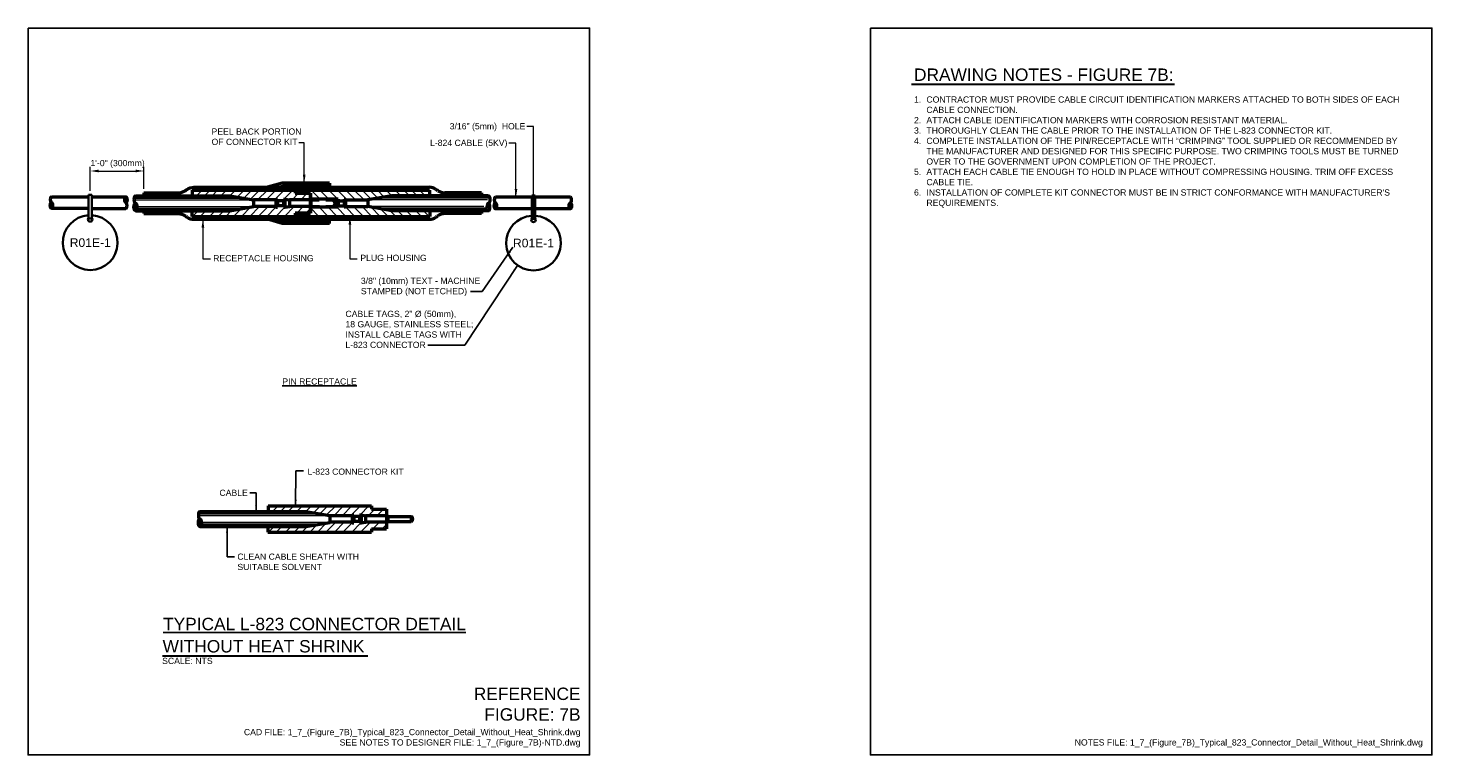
# Model space of a CAD drawing. Header units: inches. Extents: x 0 to 21.3, y 0 to 11.
import ezdxf
from ezdxf.enums import TextEntityAlignment as Align

# ---------------------------------------------------------------- set-up
doc = ezdxf.new("R2010")
doc.units = ezdxf.units.IN
doc.header["$LTSCALE"] = 0.5
doc.header["$MEASUREMENT"] = 0
doc.header["$PDSIZE"] = 2
doc.linetypes.add('HIDDEN', pattern=[0.375, 0.25, -0.125])
doc.layers.get('0').update_dxf_attribs({"linetype": 'CONTINUOUS', "lineweight": 35})
doc.layers.get('DEFPOINTS').update_dxf_attribs({"linetype": 'CONTINUOUS'})
for name, color, linetype in [('E-ANNO-TEXT', 7, 'CONTINUOUS'), ('G-ANNO-TEXT', 7, 'CONTINUOUS'), ('G-ANNO-TTLB', 7, 'CONTINUOUS')]:
    doc.layers.add(name, color=color, linetype=linetype)
for name, color, linetype, lineweight in [('E-DETL', 3, 'CONTINUOUS', 35), ('E-POWR-CNDT', 83, 'CONTINUOUS', 50), ('E-POWR-CNMB', 2, 'CONTINUOUS', 35), ('E-POWR-DEVC', 23, 'CONTINUOUS', 50), ('G-ANNO-PATT', 8, 'CONTINUOUS', 18), ('G-ANNO-RDME', 5, 'CONTINUOUS', 18)]:
    doc.layers.add(name, color=color, linetype=linetype, lineweight=lineweight)
doc.styles.add('00-E-TITLE-1_1', font='arial.ttf', dxfattribs={"height": 0.1875})
doc.styles.add('01-E-BLDG-1_1', font='arial.ttf', dxfattribs={"height": 0.09375})
doc.styles.add('ANNTEXT', font='simplex.shx')
doc.styles.add('Arial', font='arial.ttf')
doc.dimstyles.new('01-E-BLDG-1_1', dxfattribs={"dimtxt": 0.09375, "dimasz": 0.125, "dimexe": 0.0625, "dimexo": 0.0625, "dimgap": 0.0625, "dimtad": 1, "dimdec": 4, "dimzin": 3, "dimdsep": 46, "dimlunit": 4, "dimtxsty": '01-E-BLDG-1_1', "dimcen": 0.0625, "dimclrd": 1, "dimclre": 1, "dimclrt": 256, "dimazin": 0, "dimtfac": 1, "dimtdec": 4, "dimtmove": 1, "dimatfit": 3, "dimfxl": 1, "dimfrac": 2, "dimtolj": 1, "dimtzin": 3, "dimlwd": 0, "dimlwe": 0, "dimarcsym": 0})
doc.dimstyles.new('STANDARD_1_3', dxfattribs={"dimtxt": 0.125, "dimasz": 0.125, "dimexe": 0.0625, "dimexo": 0.0625, "dimgap": 0.0625, "dimtad": 1, "dimdec": 4, "dimzin": 0, "dimdsep": 46, "dimlunit": 4, "dimtxsty": 'ANNTEXT', "dimcen": 0.09, "dimclrt": 2, "dimadec": 0, "dimazin": 0, "dimtfac": 1, "dimtdec": 4, "dimtmove": 2, "dimatfit": 3, "dimfxl": 1, "dimtolj": 1, "dimtzin": 0, "dimarcsym": 0})

# ---------------------------------------------------------------- blocks, each defined once
blk = doc.blocks.new('G-DBRK-flat-1')
at = {"color": 83}
for centre, start_param, end_param in [((0, 0.044), 3.141593, 9.424778), ((0, 0.131), 0, 3.141593)]:
    blk.add_ellipse(centre, major_axis=(0, -0.0436), ratio=0.4, start_param=start_param, end_param=end_param, dxfattribs=at)
blk = doc.blocks.new('G-DBRK-flat-2')
at = {"color": 83}
blk.add_ellipse((0, 0.131), major_axis=(0, 0.0436), ratio=0.4, start_param=0, end_param=3.141593, dxfattribs=at)
blk.add_ellipse((0, 0.044), major_axis=(0, 0.0436), ratio=0.4, dxfattribs=at)
blk = doc.blocks.new('*D4')
at = {"layer": 'DEFPOINTS', "color": 0, "transparency": 16777216}
for p in [(1.753, 8.837), (1.753, 8.506), (0.941, 8.475)]:
    blk.add_point(p, dxfattribs=at)
at = {"layer": 'E-POWR-DEVC', "color": 1, "lineweight": 0, "transparency": 16777216}
for p, q in [((0.941, 8.537), (0.941, 8.9)), ((1.066, 8.837), (1.628, 8.837)), ((1.753, 8.569), (1.753, 8.9))]:
    blk.add_line(p, q, dxfattribs=at)
at = {"layer": 'E-POWR-DEVC', "color": 1, "transparency": 16777216}
for points in [[(1.066, 8.858), (1.066, 8.817), (0.941, 8.837)], [(1.628, 8.858), (1.628, 8.817), (1.753, 8.837)]]:
    blk.add_solid(points, dxfattribs=at)
at = {"layer": 'E-POWR-DEVC', "transparency": 16777216, "insert": (1.355, 8.943), "char_height": 0.09375, "attachment_point": 5, "style": '01-E-BLDG-1_1'}
blk.add_mtext('\\A1;1\'-0" (300mm)', dxfattribs=at)

msp = doc.modelspace()

# ---------------------------------------------------------------- linework, layer by layer
at = {"layer": 'E-DETL'}
msp.add_line((2.26398, 8.50612), (2.27165, 8.50612), dxfattribs=at)
at = {"layer": 'E-POWR-CNDT'}
for p, q in [((0.35328, 8.44742), (0.91638, 8.44742)), ((0.96516, 8.44632), (1.48112, 8.44632)), ((1.62513, 8.46166), (3.05306, 8.46166)), ((3.05306, 8.46166), (3.41419, 8.40102)), ((3.05306, 8.23672), (3.41419, 8.29735)), ((3.41419, 8.40102), (3.41419, 8.29735)), ((5.50627, 8.46166), (5.14514, 8.40102)), ((5.14514, 8.40102), (5.14514, 8.29735)), ((5.50627, 8.23672), (5.14514, 8.29735)), ((6.9683, 8.46166), (5.50627, 8.46166)), ((7.6258, 8.44031), (7.07401, 8.44031)), ((8.20826, 8.44031), (7.67458, 8.44031)), ((0.35328, 8.2729), (0.91638, 8.2729)), ((0.96516, 8.27188), (1.48112, 8.27188)), ((1.62394, 8.23672), (3.05306, 8.23672)), ((6.9683, 8.23672), (5.50627, 8.23672)), ((7.6258, 8.26587), (7.07401, 8.26587)), ((8.20826, 8.26579), (7.67458, 8.26579)), ((2.6004, 3.68368), (4.20588, 3.68368)), ((4.20588, 3.68368), (4.56701, 3.62304)), ((4.56701, 3.62304), (4.56701, 3.51937)), ((2.6004, 3.45873), (4.20588, 3.45873)), ((4.20588, 3.45873), (4.56701, 3.51937))]:
    msp.add_line(p, q, dxfattribs=at)
at = {"layer": 'E-POWR-CNMB'}
for p, q in [((0.96516, 8.47458), (0.91638, 8.47458)), ((0.91638, 8.47458), (0.91638, 8.11822)), ((0.96516, 8.47458), (0.96516, 8.11822)), ((7.67458, 8.46857), (7.6258, 8.46857)), ((7.6258, 8.46857), (7.6258, 8.1122)), ((7.67458, 8.46857), (7.67458, 8.1122)), ((0.91638, 8.11822), (0.96516, 8.11822)), ((7.6258, 8.1122), (7.67458, 8.1122))]:
    msp.add_line(p, q, dxfattribs=at)
for centre, radius, start, end in [((0.94115, 7.75279), 0.41478, 93.422994, 86.628664), ((0.94077, 8.1042), 0.0338, 136.194294, 43.805706), ((7.65057, 7.74678), 0.41478, 93.422994, 86.628664), ((7.65019, 8.09819), 0.0338, 136.194294, 43.805706)]:
    msp.add_arc(centre, radius, start, end, dxfattribs=at)
at = {"layer": 'E-POWR-DEVC'}
for p, q in [((1.75299, 8.50612), (1.75299, 8.46166)), ((2.48346, 8.54789), (2.48346, 8.46166)), ((2.48346, 8.54789), (6.07587, 8.54789)), ((3.84578, 8.65425), (3.62581, 8.59235)), ((3.79634, 8.59235), (3.85829, 8.60979)), ((4.56418, 8.65425), (3.84578, 8.65425)), ((3.85829, 8.60979), (4.56418, 8.60979)), ((4.04426, 8.54789), (4.04426, 8.49915)), ((4.04617, 8.54789), (4.04617, 8.50087)), ((4.04617, 8.50087), (4.27452, 8.50087)), ((4.27452, 8.50087), (4.27452, 8.19754)), ((4.56418, 8.65425), (4.56418, 8.60979)), ((6.07587, 8.54789), (6.07587, 8.46243)), ((6.18265, 8.5535), (6.17409, 8.55949)), ((6.86117, 8.50612), (6.30991, 8.50612)), ((6.86117, 8.50612), (6.86117, 8.46166)), ((3.75222, 8.39836), (3.41419, 8.39836)), ((3.75222, 8.30002), (3.41419, 8.30002)), ((3.75222, 8.40972), (3.77612, 8.40972)), ((3.75222, 8.40972), (3.75222, 8.28866)), ((3.75222, 8.28866), (3.77612, 8.28866)), ((3.77612, 8.40972), (3.77612, 8.28866)), ((3.86471, 8.38634), (3.77612, 8.38634)), ((3.86471, 8.31204), (3.77612, 8.31204)), ((3.86471, 8.40972), (3.86471, 8.28866)), ((3.86471, 8.40972), (3.88862, 8.40972)), ((3.86471, 8.28866), (3.88862, 8.28866)), ((3.88862, 8.40972), (3.88862, 8.28866)), ((3.88862, 8.40972), (3.95554, 8.39836)), ((3.88862, 8.28866), (3.95554, 8.30002)), ((3.95554, 8.39836), (3.95554, 8.30002)), ((4.27243, 8.39836), (3.95554, 8.39836)), ((4.27243, 8.30002), (3.95554, 8.30002)), ((4.04426, 8.49915), (4.27243, 8.49915)), ((4.27243, 8.49915), (4.27243, 8.19922)), ((4.27452, 8.39836), (4.28019, 8.39836)), ((4.27452, 8.30002), (4.28009, 8.30002)), ((4.28009, 8.40972), (4.28009, 8.28866)), ((4.69462, 8.40972), (4.28009, 8.40972)), ((4.69462, 8.28866), (4.28009, 8.28866)), ((4.67071, 8.40972), (4.67071, 8.28866)), ((4.69462, 8.40972), (4.69462, 8.28866)), ((4.69462, 8.38634), (4.7832, 8.38634)), ((4.69462, 8.31204), (4.7832, 8.31204)), ((4.80711, 8.40972), (4.7832, 8.40972)), ((4.7832, 8.40972), (4.7832, 8.28866)), ((4.80711, 8.28866), (4.7832, 8.28866)), ((4.80711, 8.40972), (4.80711, 8.28866)), ((4.80711, 8.39836), (5.14514, 8.39836)), ((4.80711, 8.30002), (5.14514, 8.30002)), ((1.75299, 8.23672), (1.75299, 8.19225)), ((2.47761, 8.23672), (2.47761, 8.15049)), ((2.47761, 8.15049), (6.08172, 8.15049)), ((3.84578, 8.04413), (3.62581, 8.10602)), ((3.79634, 8.10602), (3.85829, 8.08859)), ((3.85829, 8.08859), (4.56418, 8.08859)), ((4.04426, 8.19922), (4.04426, 8.15049)), ((4.04426, 8.19922), (4.27243, 8.19922)), ((4.04543, 8.19754), (4.04543, 8.15049)), ((4.27452, 8.19754), (4.04543, 8.19754)), ((4.56418, 8.04413), (4.56418, 8.08859)), ((6.08172, 8.23395), (6.08172, 8.15049)), ((6.18265, 8.14488), (6.17409, 8.13889)), ((6.86117, 8.19225), (6.30991, 8.19225)), ((6.86117, 8.23672), (6.86117, 8.19225)), ((4.56418, 8.04413), (3.84578, 8.04413)), ((3.63628, 3.76991), (3.63628, 3.68444)), ((3.63628, 3.76991), (5.19708, 3.76991)), ((4.90504, 3.62038), (4.56701, 3.62038)), ((4.90504, 3.63174), (4.92895, 3.63174)), ((4.90504, 3.63174), (4.90504, 3.51067)), ((4.92895, 3.63174), (4.92895, 3.51067)), ((5.01753, 3.63174), (5.04144, 3.63174)), ((5.01753, 3.63174), (5.01753, 3.51067)), ((5.04144, 3.63174), (5.10836, 3.62038)), ((5.04144, 3.63174), (5.04144, 3.51067)), ((5.10836, 3.62038), (5.10836, 3.52203)), ((5.42525, 3.62038), (5.10836, 3.62038)), ((5.19708, 3.76991), (5.19708, 3.72117)), ((5.19708, 3.72117), (5.42525, 3.72117)), ((5.42525, 3.72117), (5.42525, 3.42124)), ((5.45017, 3.6087), (5.42525, 3.62038)), ((3.63043, 3.45873), (3.63043, 3.3725)), ((4.90504, 3.52203), (4.56701, 3.52203)), ((4.90504, 3.51067), (4.92895, 3.51067)), ((5.01753, 3.60836), (4.92895, 3.60836)), ((5.01753, 3.53405), (4.92895, 3.53405)), ((5.01753, 3.51067), (5.04144, 3.51067)), ((5.04144, 3.51067), (5.10836, 3.52203)), ((5.42525, 3.52203), (5.10836, 3.52203)), ((5.19708, 3.42124), (5.19708, 3.3725)), ((5.19708, 3.42124), (5.42525, 3.42124)), ((5.45017, 3.53371), (5.42525, 3.52203)), ((5.45017, 3.53371), (5.45017, 3.6087)), ((5.45017, 3.6087), (5.80041, 3.6087)), ((5.45017, 3.53371), (5.80041, 3.53371)), ((5.80041, 3.6087), (5.80041, 3.53371)), ((3.63043, 3.3725), (5.19708, 3.3725))]:
    msp.add_line(p, q, dxfattribs=at)
at = {"layer": 'E-POWR-DEVC', "linetype": 'HIDDEN'}
for p, q in [((4.28296, 8.39836), (4.60379, 8.39836)), ((4.28388, 8.30002), (4.60379, 8.30002))]:
    msp.add_line(p, q, dxfattribs=at)
at = {"layer": 'E-POWR-DEVC'}
for points in [[(1.75299, 8.50612), (2.27165, 8.50612, 0.15278913), (2.37744, 8.53922, -0.00985169), (2.3989, 8.5535), (2.40746, 8.55949, -0.14940093), (2.50856, 8.59235), (6.073, 8.59235)], [(1.75299, 8.19225), (2.27165, 8.19225, -0.15278913), (2.37744, 8.15915, 0.00985169), (2.3989, 8.14488), (2.40746, 8.13889, 0.14940093), (2.50856, 8.10602), (6.073, 8.10602)]]:
    msp.add_lwpolyline(points, format="xyb", dxfattribs=at)
for points in [[(4.05623, 8.57946), (4.12992, 8.57946), (4.12992, 8.54789), (4.05623, 8.54789)], [(4.18467, 8.57946), (4.25836, 8.57946), (4.25836, 8.54789), (4.18467, 8.54789)]]:
    msp.add_lwpolyline(points, close=True, dxfattribs=at)
for centre, radius, start, end in [((6.06978, 8.41053), 0.18186, 54.996596, 88.98537), ((5.83125, 8.0017), 0.65418, 55.252039, 57.509806), ((6.30991, 8.69174), 0.18561, 235.252039, 270), ((4.59824, 8.34917), 0.04925, 275.767468, 83.152267), ((6.06978, 8.28785), 0.18186, 271.01463, 305.003404), ((5.83125, 8.69667), 0.65418, 302.490194, 304.747962), ((6.30991, 8.00664), 0.18561, 90, 124.747962), ((5.78007, 3.5712), 0.04265, 298.478918, 61.521082)]:
    msp.add_arc(centre, radius, start, end, dxfattribs=at)
for points in [[(5.80041, 3.6087), (5.82272, 3.57059), (5.81788, 3.59094)], [(5.80041, 3.53371), (5.80041, 3.6087), (5.82272, 3.57059)], [(5.80041, 3.53371), (5.82272, 3.57059), (5.81661, 3.54921)]]:
    msp.add_solid(points, dxfattribs=at)
at = {"layer": 'G-ANNO-PATT'}
for p, q in [((2.54734, 8.46166), (2.63282, 8.54789)), ((2.67026, 8.46166), (2.75574, 8.54789)), ((2.78429, 8.46166), (2.86978, 8.54789)), ((2.91657, 8.46166), (3.00205, 8.54789)), ((3.05336, 8.46161), (3.13889, 8.54789)), ((3.16676, 8.44257), (3.27117, 8.54789)), ((3.26452, 8.42616), (3.3852, 8.54789)), ((3.36618, 8.40908), (3.50379, 8.54789)), ((3.47415, 8.39836), (3.62238, 8.54789)), ((3.60186, 8.39836), (3.7501, 8.54789)), ((3.72958, 8.39836), (3.87781, 8.54789)), ((3.87188, 8.41307), (4.00553, 8.54789)), ((4.19587, 8.50087), (4.1489, 8.54825)), ((4.42166, 8.40972), (4.28433, 8.54825)), ((4.55394, 8.40972), (4.41661, 8.54825)), ((4.68745, 8.41307), (4.5538, 8.54789)), ((4.82975, 8.39836), (4.68152, 8.54789)), ((4.95747, 8.39836), (4.80923, 8.54789)), ((5.08518, 8.39836), (4.93695, 8.54789)), ((5.19314, 8.40908), (5.05554, 8.54789)), ((5.29481, 8.42616), (5.17413, 8.54789)), ((5.39257, 8.44257), (5.28816, 8.54789)), ((5.50597, 8.46161), (5.42044, 8.54789)), ((5.64276, 8.46166), (5.55728, 8.54789)), ((5.77504, 8.46166), (5.68955, 8.54789)), ((5.88907, 8.46166), (5.80358, 8.54789)), ((6.01199, 8.46166), (5.92651, 8.54789)), ((1.6111, 8.40023), (3.41419, 8.40023)), ((1.61182, 8.42499), (3.27148, 8.42499)), ((1.61936, 8.44355), (3.1609, 8.44355)), ((1.65697, 8.29815), (3.41419, 8.29815)), ((3.22842, 8.15049), (3.36599, 8.28926)), ((3.35614, 8.15049), (3.50437, 8.30002)), ((3.48385, 8.15049), (3.63208, 8.30002)), ((3.84638, 8.38736), (3.86205, 8.40316)), ((3.88068, 8.15049), (4.02891, 8.30002)), ((3.99325, 8.39747), (4.09405, 8.49915)), ((4.06716, 8.20056), (4.16575, 8.30002)), ((4.12641, 8.39836), (4.22633, 8.49915)), ((4.54181, 8.15049), (4.40484, 8.28866)), ((4.67865, 8.15049), (4.54168, 8.28866)), ((4.71295, 8.38736), (4.69728, 8.40316)), ((5.07548, 8.15049), (4.92724, 8.30002)), ((5.20319, 8.15049), (5.05496, 8.30002)), ((6.95553, 8.40209), (5.155, 8.40209)), ((6.90046, 8.30002), (5.155, 8.30002)), ((5.33091, 8.15049), (5.19334, 8.28926)), ((6.96873, 8.42499), (5.28784, 8.42499)), ((6.96695, 8.44355), (5.39843, 8.44355)), ((1.64798, 8.25482), (3.1609, 8.25482)), ((1.65491, 8.27339), (3.27148, 8.27339)), ((2.48737, 8.15049), (2.57285, 8.23672)), ((2.60444, 8.15049), (2.68992, 8.23672)), ((2.74493, 8.15049), (2.83041, 8.23672)), ((2.8772, 8.15049), (2.96269, 8.23672)), ((2.99123, 8.15049), (3.08144, 8.24148)), ((3.10983, 8.15049), (3.22372, 8.26537)), ((3.61157, 8.15049), (3.74646, 8.28656)), ((3.7484, 8.15049), (3.88103, 8.28427)), ((4.01752, 8.15049), (4.04245, 8.17564)), ((4.10191, 8.15049), (4.05527, 8.19754)), ((4.2063, 8.19828), (4.27136, 8.26392)), ((4.25393, 8.15049), (4.20728, 8.19754)), ((4.40041, 8.15049), (4.27452, 8.27748)), ((4.81093, 8.15049), (4.6783, 8.28427)), ((4.94776, 8.15049), (4.81287, 8.28656)), ((6.93733, 8.27339), (5.28784, 8.27339)), ((5.4495, 8.15049), (5.33561, 8.26537)), ((6.94427, 8.25482), (5.39843, 8.25482)), ((5.56809, 8.15049), (5.47789, 8.24148)), ((5.68213, 8.15049), (5.59664, 8.23672)), ((5.8144, 8.15049), (5.72892, 8.23672)), ((5.95489, 8.15049), (5.86941, 8.23672)), ((6.07196, 8.15049), (5.98648, 8.23672)), ((2.578, 3.62224), (4.56701, 3.62224)), ((2.57931, 3.647), (4.42431, 3.647)), ((2.58386, 3.66557), (4.31372, 3.66557)), ((3.70016, 3.68368), (3.78564, 3.76991)), ((3.82308, 3.68368), (3.90857, 3.76991)), ((3.93711, 3.68368), (4.0226, 3.76991)), ((4.06939, 3.68368), (4.15487, 3.76991)), ((4.20618, 3.68363), (4.29171, 3.76991)), ((4.31958, 3.66459), (4.42399, 3.76991)), ((4.41734, 3.64817), (4.53802, 3.76991)), ((4.51901, 3.6311), (4.65661, 3.76991)), ((4.62697, 3.62038), (4.7752, 3.76991)), ((4.75469, 3.62038), (4.90292, 3.76991)), ((4.8824, 3.62038), (5.03063, 3.76991)), ((4.9992, 3.60937), (5.01487, 3.62517)), ((5.0247, 3.63509), (5.15835, 3.76991)), ((5.14607, 3.61949), (5.24687, 3.72117)), ((5.27923, 3.62038), (5.37915, 3.72117)), ((2.61693, 3.47684), (4.31372, 3.47684)), ((2.62149, 3.49541), (4.42431, 3.49541)), ((2.6228, 3.52017), (4.56701, 3.52017)), ((3.64019, 3.3725), (3.72567, 3.45873)), ((3.75726, 3.3725), (3.84274, 3.45873)), ((3.89775, 3.3725), (3.98323, 3.45873)), ((4.03002, 3.3725), (4.11551, 3.45873)), ((4.14406, 3.3725), (4.23426, 3.4635)), ((4.26265, 3.3725), (4.37654, 3.48739)), ((4.38124, 3.3725), (4.51881, 3.51128)), ((4.50896, 3.3725), (4.65719, 3.52203)), ((4.63667, 3.3725), (4.78491, 3.52203)), ((4.76439, 3.3725), (4.89928, 3.50857)), ((4.90122, 3.3725), (5.03385, 3.50629)), ((5.0335, 3.3725), (5.18174, 3.52203)), ((5.21998, 3.42258), (5.31857, 3.52203)), ((5.35912, 3.42029), (5.42419, 3.48593)), ((5.17034, 3.3725), (5.19527, 3.39766))]:
    msp.add_line(p, q, dxfattribs=at)
at = {"layer": 'G-ANNO-TEXT', "linetype": 'Continuous', "lineweight": 30}
for p, q in [((13.3713, 10.14903), (17.35235, 10.14903)), ((2.03644, 1.49865), (5.14145, 1.49865))]:
    msp.add_line(p, q, dxfattribs=at)
at = {"layer": 'G-ANNO-TTLB'}
for points in [[(0, 11), (8.5, 11), (8.5, 0), (0, 0)], [(12.75, 11), (21.25, 11), (21.25, 0), (12.75, 0)]]:
    msp.add_lwpolyline(points, close=True, dxfattribs=at)

# ---------------------------------------------------------------- block references
at = {"layer": 'E-POWR-CNDT'}
for name, p in [('G-DBRK-flat-2', (0.35328, 8.27297)), ('G-DBRK-flat-2', (7.07401, 8.26587)), ('G-DBRK-flat-1', (8.20826, 8.26587))]:
    msp.add_blockref(name, p, dxfattribs=at)
at = {"layer": 'E-POWR-CNDT', "rotation": 180}
msp.add_blockref('G-DBRK-flat-2', (1.48112, 8.44632), dxfattribs=at)
at = {"layer": 'E-POWR-CNDT', "yscale": 1.289501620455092, "zscale": 1.289501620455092}
for p, xscale in [((1.62513, 8.23672), 1.289501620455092), ((6.9683, 8.23672), -1.289501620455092), ((2.6004, 3.45873), 1.289501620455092)]:
    msp.add_blockref('G-DBRK-flat-2', p, dxfattribs=dict(at, xscale=xscale))

# ---------------------------------------------------------------- texts
at = {"layer": 'E-ANNO-TEXT', "style": 'Arial'}
for p in [(0.94115, 7.75279), (7.65057, 7.74678)]:
    msp.add_text('R01E-1', height=0.131219, rotation=0, dxfattribs=at).set_placement(p, align=Align.MIDDLE)
at = {"layer": 'G-ANNO-RDME', "attachment_point": 9}
for s, insert, char_height, width, style in [('REFERENCE FIGURE: 7B', (8.36242, 0.51589), 0.1875, 1.6154928, '00-E-TITLE-1_1'), ('CAD FILE: 1_7_(Figure_7B)_Typical_823_Connector_Detail_Without_Heat_Shrink.dwg\\PSEE NOTES TO DESIGNER FILE: 1_7_(Figure_7B)-NTD.dwg', (8.36242, 0.11416), 0.09375, 5.4635293, '01-E-BLDG-1_1'), ('NOTES FILE: 1_7_(Figure_7B)_Typical_823_Connector_Detail_Without_Heat_Shrink.dwg', (21.11242, 0.11416), 0.09375, 7.0264495, '01-E-BLDG-1_1')]:
    msp.add_mtext(s, dxfattribs=dict(at, insert=insert, char_height=char_height, width=width, style=style))
at = {"layer": 'G-ANNO-TEXT', "style": '00-E-TITLE-1_1'}
for s, p in [('DRAWING NOTES - FIGURE 7B:', (13.41045, 10.1447)), ('WITHOUT HEAT SHRINK', (2.03669, 1.49432))]:
    msp.add_text(s, height=0.1875, dxfattribs=at).set_placement(p, align=Align.BOTTOM_LEFT)
at = {"layer": 'G-ANNO-TEXT', "style": '01-E-BLDG-1_1'}
msp.add_text('SCALE: NTS', height=0.09375, dxfattribs=at).set_placement((2.02945, 1.46996), align=Align.TOP_LEFT)
at = {"layer": 'G-ANNO-TEXT', "attachment_point": 1}
for s, insert, char_height, width, style in [("\\pi-0.1875,l0.1875,t0.1875;1.^ICONTRACTOR MUST PROVIDE CABLE CIRCUIT IDENTIFICATION MARKERS ATTACHED TO BOTH SIDES OF EACH CABLE CONNECTION. \\P2.^IATTACH CABLE IDENTIFICATION MARKERS WITH CORROSION RESISTANT MATERIAL.  \\P3.^ITHOROUGHLY CLEAN THE CABLE PRIOR TO THE INSTALLATION OF THE L-823 CONNECTOR KIT. \\P4.^ICOMPLETE INSTALLATION OF THE PIN/RECEPTACLE WITH “CRIMPING” TOOL SUPPLIED OR RECOMMENDED BY THE MANUFACTURER AND DESIGNED FOR THIS SPECIFIC PURPOSE. TWO CRIMPING TOOLS MUST BE TURNED OVER TO THE GOVERNMENT UPON COMPLETION OF THE PROJECT.\\P5.^IATTACH EACH CABLE TIE ENOUGH TO HOLD IN PLACE WITHOUT COMPRESSING HOUSING. TRIM OFF EXCESS CABLE TIE.  \\P6.^IINSTALLATION OF COMPLETE KIT CONNECTOR MUST BE IN STRICT CONFORMANCE WITH MANUFACTURER'S REQUIREMENTS.", (13.41045, 9.96565), 0.09375, 7.4237884, '01-E-BLDG-1_1'), ('{\\LPIN RECEPTACLE}', (3.84839, 5.69824), 0.09375, 1.1445485, '01-E-BLDG-1_1'), ('{\\LTYPICAL L-823 CONNECTOR DETAIL}', (2.04364, 2.07517), 0.1875, 5.4672424, '00-E-TITLE-1_1')]:
    msp.add_mtext(s, dxfattribs=dict(at, insert=insert, char_height=char_height, width=width, style=style))
at = {"layer": 'G-ANNO-TEXT', "char_height": 0.09375, "rotation": 360, "style": '01-E-BLDG-1_1'}
for s, insert, width, attachment_point in [('\\A1;3/16" (5mm)  HOLE', (6.38192, 9.56111), 1.2180436, 1), ('PEEL BACK PORTION\\POF CONNECTOR KIT', (2.77724, 9.48131), 1.4375588, 1), ('L-824 CABLE (5KV)', (6.08403, 9.31015), 1.2131043, 1), ('RECEPTACLE HOUSING', (2.80181, 7.56408), 1.5209754, 1), ('PLUG HOUSING', (5.0296, 7.56923), 1.0042633, 1), ('\\A1;3/8" (10mm) TEXT - MACHINE STAMPED (NOT ETCHED)', (5.03746, 7.22213), 1.8262991, 1), ('CABLE TAGS, 2" %%C (50mm),\\P18 GAUGE, STAINLESS STEEL;\\P{\\A1;INSTALL CABLE TAGS WITH L-823 CONNECTOR}', (4.80404, 6.7217), 1.964155, 1), ('L-823 CONNECTOR KIT ', (4.2308, 4.33385), 1.7925972, 1), ('CABLE', (3.32616, 4.01402), 0.429485, 3), ('CLEAN CABLE SHEATH WITH SUITABLE SOLVENT', (3.16825, 3.0475), 1.8637592, 1)]:
    msp.add_mtext(s, dxfattribs=dict(at, insert=insert, width=width, attachment_point=attachment_point))

# ---------------------------------------------------------------- dimensions: what is measured, and where the dimension line sits
at = {"layer": 'E-POWR-DEVC'}
dim = msp.add_linear_dim(base=(1.75299, 8.83748), p1=(0.94077, 8.47458), p2=(1.75299, 8.50612), text='1\'-0" (300mm)', dimstyle='01-E-BLDG-1_1', dxfattribs=at)
dim.commit()
dim.dimension.update_dxf_attribs({"geometry": '*D4', "text_midpoint": (1.35502, 8.81921), "dimtype": 160})

# ---------------------------------------------------------------- leaders
at = {"layer": 'G-ANNO-TEXT'}
for points, dimstyle, override in [([(7.64944, 8.09686), (7.64944, 9.51268), (7.55026, 9.51268)], '01-E-BLDG-1_1', {"dimgap": 0.0625, "dimtad": 0}), ([(4.1796, 8.65425), (4.1796, 9.26188), (4.10014, 9.26188)], '01-E-BLDG-1_1', {"dimgap": 0.0625, "dimtad": 0}), ([(7.38558, 8.44031), (7.38558, 9.2591), (7.27609, 9.2591)], '01-E-BLDG-1_1', {"dimgap": 0.0625, "dimtad": 0}), ([(2.64608, 8.10602), (2.64608, 7.50875), (2.75931, 7.50875)], '01-E-BLDG-1_1', {"dimgap": 0.0625, "dimtad": 0}), ([(4.87143, 8.15049), (4.87143, 7.50875), (4.97974, 7.50875)], '01-E-BLDG-1_1', {"dimgap": 0.0625, "dimtad": 0}), ([(7.33979, 7.68202), (6.87602, 7.01134), (6.69699, 7.01134)], 'STANDARD_1_3', {"dimasz": 0.09375, "dimclrd": 1}), ([(7.40967, 7.40912), (6.60923, 6.20344), (6.05285, 6.20344)], 'STANDARD_1_3', {"dimasz": 0.09375, "dimclrd": 1}), ([(4.05034, 3.76991), (4.05363, 4.29759), (4.16819, 4.29759)], 'STANDARD_1_3', {"dimasz": 0.09375, "dimclrd": 1}), ([(3.45191, 3.68368), (3.45144, 3.96862), (3.35749, 3.96862)], 'STANDARD_1_3', {"dimasz": 0.09375, "dimclrd": 1}), ([(3.01216, 3.45873), (3.01138, 2.99944), (3.12594, 2.99944)], 'STANDARD_1_3', {"dimasz": 0.09375, "dimclrd": 1})]:
    msp.add_leader(points, dimstyle=dimstyle, override=override, dxfattribs=at)

doc.saveas('drawing.dxf')
